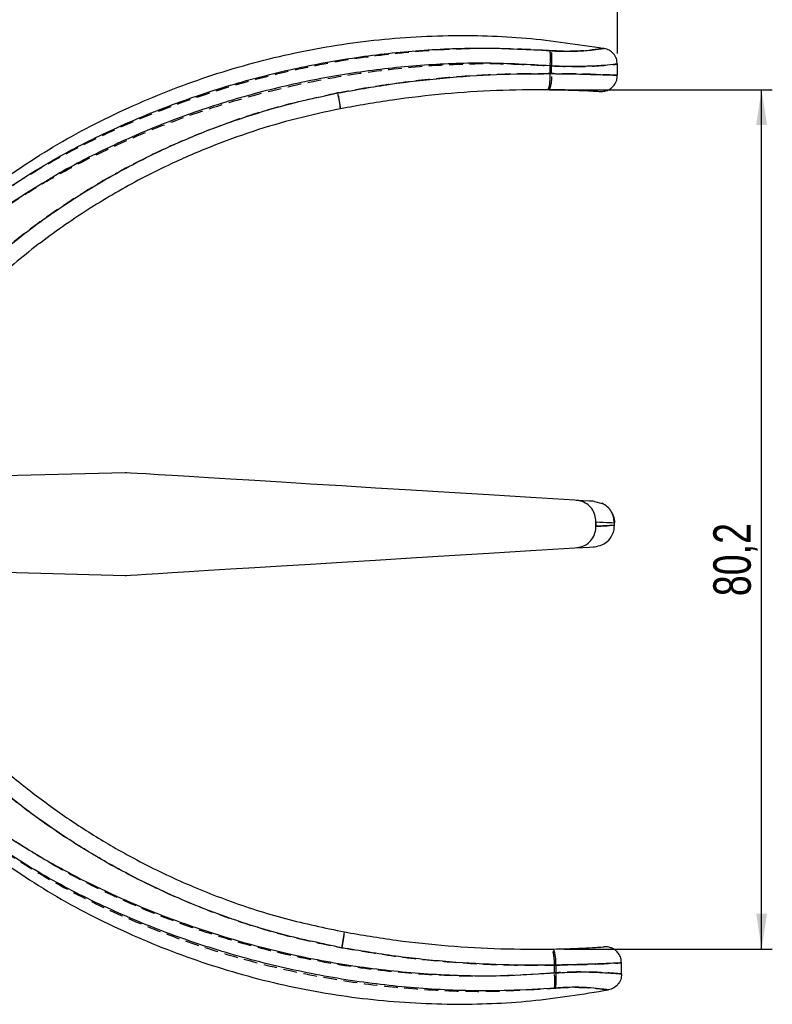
# Model space of a CAD drawing. Extents: x 36 to 398, y 6 to 290.
# Tile 7 of 11: x 198 to 268, y 146 to 238. Entities that reach past the tile are written whole.
import ezdxf

# ---------------------------------------------------------------- set-up
doc = ezdxf.new("R2010")
doc.units = 0
doc.linetypes.add('HIDDEN', pattern=[1.905, 1.27, -0.635])
doc.layers.get('0').update_dxf_attribs({"linetype": 'CONTINUOUS'})
doc.styles.add('SLDTEXTSTYLE0', font='TXT', dxfattribs={"width": 0.75})
doc.dimstyles.new('SLDDIMSTYLE1', dxfattribs={"dimtxt": 3.5, "dimasz": 3.302, "dimexe": 0, "dimexo": 0.0625, "dimgap": 0.875, "dimtad": 1, "dimdec": 0, "dimrnd": 1e-09, "dimzin": 12, "dimtxsty": 'SLDTEXTSTYLE0', "dimsah": 1, "dimcen": 0.09, "dimazin": 3, "dimtfac": 1, "dimtofl": 0, "dimtmove": 0, "dimatfit": 3, "dimtolj": 1, "dimtzin": 12})
doc.dimstyles.new('SLDDIMSTYLE2', dxfattribs={"dimtxt": 3.5, "dimasz": 3.302, "dimexe": 0, "dimexo": 0.0625, "dimgap": 0.875, "dimtad": 1, "dimdec": 1, "dimrnd": 1e-09, "dimzin": 12, "dimtxsty": 'SLDTEXTSTYLE0', "dimsah": 1, "dimcen": 0.09, "dimazin": 3, "dimtfac": 1, "dimtdec": 1, "dimtofl": 0, "dimtmove": 0, "dimatfit": 3, "dimtolj": 1, "dimtzin": 12})

# ---------------------------------------------------------------- blocks, each defined once
blk = doc.blocks.new('_D_1')
at = {"color": 179, "linetype": 'CONTINUOUS'}
for p, q in [((48.646, 231.46), (48.646, 286.46)), ((253.549, 234.404), (253.549, 286.46)), ((48.646, 285.46), (253.549, 285.46))]:
    blk.add_line(p, q, dxfattribs=at)
for points in [[(48.646, 285.46), (51.948, 284.952), (51.948, 285.968)], [(253.549, 285.46), (250.247, 285.968), (250.247, 284.952)]]:
    blk.add_solid(points, dxfattribs=at)
at = {"color": 179, "linetype": 'CONTINUOUS', "insert": (130.358, 289.972, 0.1), "char_height": 3.5, "attachment_point": 1, "style": 'SLDTEXTSTYLE0'}
blk.add_mtext('205', dxfattribs=at)
blk = doc.blocks.new('_D_3')
at = {"color": 179, "linetype": 'CONTINUOUS'}
for p, q in [((248.1, 231.014), (268.028, 231.014)), ((267.028, 150.78), (267.028, 231.014)), ((248.589, 150.78), (268.028, 150.78))]:
    blk.add_line(p, q, dxfattribs=at)
for points in [[(267.028, 231.014), (266.52, 227.712), (267.536, 227.712)], [(267.028, 150.78), (267.536, 154.082), (266.52, 154.082)]]:
    blk.add_solid(points, dxfattribs=at)
at = {"color": 179, "linetype": 'CONTINUOUS', "insert": (262.516, 183.726, 0.1), "char_height": 3.5, "attachment_point": 1, "rotation": 90, "style": 'SLDTEXTSTYLE0'}
blk.add_mtext('80,2', dxfattribs=at)

msp = doc.modelspace()

# ---------------------------------------------------------------- linework, layer by layer
at = {"color": 7, "linetype": 'CONTINUOUS'}
for p, q in [((247.265, 232.5151), (247.2615, 233.2436)), ((253.5536, 232.3627), (253.5487, 233.4044)), ((207.578, 195.2559), (196.2868, 194.9603)), ((251.4089, 192.5751), (252.1308, 192.3785)), ((251.5429, 190.6661), (251.5429, 190.2544)), ((253.2868, 190.2482), (253.2868, 190.6723)), ((196.2868, 185.9603), (207.578, 185.6646)), ((247.8005, 149.2812), (247.8039, 148.5605)), ((253.9491, 148.449), (253.9442, 149.4907))]:
    msp.add_line(p, q, dxfattribs=at)
at = {"color": 7, "linetype": 'HIDDEN'}
for p, q in [((247.4082, 232.5143), (247.4048, 233.235)), ((251.5149, 230.8787), (251.46, 230.8817)), ((251.5429, 190.2544), (251.5429, 190.6661)), ((247.6573, 149.279), (247.6607, 148.5506))]:
    msp.add_line(p, q, dxfattribs=at)
at = {"color": 7, "linetype": 'CONTINUOUS', "flags": 128}
for points in [[(249.5649, 192.6879), (245.4724, 192.9382), (241.5576, 193.1777), (237.8274, 193.4058), (234.2885, 193.6222), (230.9474, 193.8266), (227.81, 194.0185), (224.8818, 194.1976), (222.1682, 194.3636), (219.674, 194.5161), (217.4036, 194.655), (215.3612, 194.7799), (213.5504, 194.8906), (211.9744, 194.987), (210.6361, 195.0689), (209.5378, 195.1361), (208.6815, 195.1884), (208.0688, 195.2259), (207.7007, 195.2484), (207.578, 195.2559)], [(251.4089, 192.5751), (251.2904, 192.5824), (250.9354, 192.6041), (250.3563, 192.6395), (249.5649, 192.6879)], [(207.578, 185.6646), (207.7007, 185.6721), (208.0688, 185.6946), (208.6815, 185.7321), (209.5378, 185.7845), (210.6361, 185.8516), (211.9744, 185.9335), (213.5504, 186.0299), (215.3612, 186.1406), (217.4036, 186.2656), (219.674, 186.4044), (222.1682, 186.557), (224.8818, 186.7229), (227.81, 186.902), (230.9474, 187.0939), (234.2885, 187.2983), (237.8274, 187.5147), (241.5576, 187.7429), (245.4724, 187.9823), (249.5649, 188.2326)], [(249.5649, 188.2326), (250.3561, 188.281), (250.9354, 188.3165), (251.2905, 188.3382), (251.4089, 188.3454)]]:
    msp.add_lwpolyline(points, dxfattribs=at)
at = {"color": 7, "linetype": 'CONTINUOUS'}
for centre, radius, start, end in [((240.6266, 233.9868), 6.6764, 353.608319, 5.793462), ((243.4551, 232.1743), 3.8251, 342.349269, 5.112301), ((207.9602, 226.5623), 19.9146, 7.713949, 12.016074), ((213.4153, 153.9228), 14.7233, 348.14871, 353.962451), ((244.5805, 149.5915), 3.2349, 354.496479, 21.55805), ((242.2628, 147.8819), 5.5825, 352.396139, 6.9822)]:
    msp.add_arc(centre, radius, start, end, dxfattribs=at)
at = {"color": 7, "linetype": 'HIDDEN'}
for centre, radius, start, end in [((241.8583, 233.8614), 5.5818, 353.55697, 8.144819), ((244.1917, 232.1737), 3.2345, 338.980373, 6.044953), ((213.0662, 227.5486), 14.7254, 6.577763, 12.390682), ((208.3004, 154.8608), 19.9123, 348.523472, 352.826085), ((243.8444, 149.584), 3.8251, 355.427237, 18.190436), ((241.0333, 147.7449), 6.6762, 354.746149, 6.931689)]:
    msp.add_arc(centre, radius, start, end, dxfattribs=at)
at = {"color": 7, "linetype": 'CONTINUOUS'}
for points, knots in [([(193.4316, 220.6677), (195.5867, 222.2121), (199.8969, 225.3009), (206.9378, 229.0338), (214.3016, 232.0519), (221.9519, 234.2592), (229.7913, 235.6525), (237.5241, 236.1781), (245.07, 235.974), (249.9005, 235.2402), (252.3157, 234.8734)], [0, 0, 0, 0, 0.12750179, 0.25500344, 0.38250522, 0.51000694, 0.63750862, 0.76501041, 0.88250523, 1, 1, 1, 1]), ([(194.2998, 220.3042), (196.4637, 221.7401), (200.2789, 224.2717), (206.1375, 227.2396), (211.6612, 229.5787), (217.3995, 231.5107), (223.266, 233.0207), (229.1791, 234.0985), (235.1493, 234.7465), (241.1936, 234.9941), (245.2453, 234.7718), (247.2689, 234.6608)], [0, 0, 0, 0, 0.1391228, 0.2452771, 0.3515657, 0.4605513, 0.5695936, 0.6761025, 0.782531, 0.8913854, 1, 1, 1, 1]), ([(247.2689, 234.6608), (247.4964, 234.6454), (248.3013, 234.5912), (249.5801, 234.5913), (250.9307, 234.6874), (251.8051, 234.7949), (252.2109, 234.8573), (252.3157, 234.8734)], [0, 0, 0, 0, 0.1350892, 0.4781013, 0.7566626, 0.9371441, 1, 1, 1, 1]), ([(253.5487, 233.4044), (253.5304, 233.5779), (253.4937, 233.9248), (253.2183, 234.379), (252.8187, 234.729), (252.4834, 234.8253), (252.3157, 234.8734)], [0, 0, 0, 0, 0.2500011, 0.5000016, 0.7499984, 1, 1, 1, 1]), ([(247.2615, 233.2436), (245.3113, 233.3546), (241.4071, 233.577), (235.4878, 233.3606), (229.5453, 232.7403), (223.6612, 231.6817), (217.9168, 230.2164), (212.2949, 228.3475), (206.7938, 226.0424), (200.9256, 223.0848), (197.1217, 220.5669), (194.9874, 219.1542)], [0, 0, 0, 0, 0.1061185, 0.2124417, 0.3214946, 0.4306243, 0.5370608, 0.6434502, 0.7522963, 0.8610167, 1, 1, 1, 1]), ([(253.5487, 233.4044), (253.4183, 233.3905), (252.9128, 233.3365), (251.8235, 233.2443), (250.1414, 233.1659), (248.5497, 233.1739), (247.5453, 233.2282), (247.2615, 233.2436)], [0, 0, 0, 0, 0.0624614, 0.24225062, 0.52075284, 0.86458542, 1, 1, 1, 1]), ([(227.4385, 230.7083), (229.0682, 230.9977), (232.3261, 231.5762), (237.276, 232.1354), (242.2581, 232.4844), (245.597, 232.5049), (247.265, 232.5151)], [0, 0, 0, 0, 0.24897273, 0.49774491, 0.74908603, 1, 1, 1, 1]), ([(251.46, 230.8816), (251.5431, 230.8772), (251.7009, 230.869), (251.8714, 230.8593), (251.9616, 230.854), (251.9788, 230.8531), (251.9865, 230.8528), (252.003, 230.8521), (252.1058, 230.8493), (252.3118, 230.8641), (252.6376, 230.9531), (253.0089, 231.1619), (253.3376, 231.5272), (253.5376, 231.9571), (253.5323, 232.245), (253.5302, 232.3595)], [0, 0, 0, 0, 0.084615, 0.1607924, 0.173815, 0.1764771, 0.1783289, 0.1816474, 0.193314, 0.282936, 0.3905991, 0.5347179, 0.7094891, 0.8844053, 1, 1, 1, 1]), ([(247.1001, 231.0145), (245.4864, 231.0048), (242.2561, 230.9855), (237.3983, 230.6476), (232.5341, 230.0993), (229.3083, 229.5235), (227.6946, 229.2354)], [0, 0, 0, 0, 0.2479989, 0.4964291, 0.7481077, 1, 1, 1, 1]), ([(248.6261, 230.9884), (249.0687, 230.9768), (249.9122, 230.9548), (250.9462, 230.9094), (251.5374, 230.8773), (251.7282, 230.867)], [0, 0, 0, 0, 0.4278323, 0.8153576, 1, 1, 1, 1]), ([(251.8476, 230.8606), (251.9004, 230.8576), (251.9553, 230.8545), (251.9263, 230.8561), (251.9253, 230.8561)], [0, 0, 0, 0, 0.9641442, 1, 1, 1, 1]), ([(192.021, 212.2783), (193.4068, 213.5613), (196.1795, 216.1283), (200.7622, 219.5678), (205.6421, 222.6727), (210.3753, 225.1469), (214.8137, 227.0718), (218.9159, 228.5512), (223.1236, 229.7971), (226.0002, 230.4046), (227.4385, 230.7083)], [0, 0, 0, 0, 0.1398739, 0.2798498, 0.4239097, 0.5681041, 0.6751265, 0.7821975, 0.8911002, 1, 1, 1, 1]), ([(227.6946, 229.2354), (226.3191, 228.9436), (223.5681, 228.3599), (219.4979, 227.1545), (215.4854, 225.7055), (211.1726, 223.826), (206.6386, 221.4476), (201.9275, 218.4537), (197.419, 215.0736), (194.6476, 212.495), (193.2625, 211.2063)], [0, 0, 0, 0, 0.1069949, 0.2139932, 0.3227967, 0.4315481, 0.5718552, 0.7120301, 0.856071, 1, 1, 1, 1]), ([(251.5426, 190.6661), (251.5273, 190.8875), (251.4969, 191.3277), (251.1867, 191.921), (250.7088, 192.3665), (250.1413, 192.6209), (249.7469, 192.6668), (249.5649, 192.6879)], [0, 0, 0, 0, 0.2103266, 0.4182508, 0.621636, 0.8254969, 1, 1, 1, 1]), ([(253.2497, 190.5643), (253.243, 190.7441), (253.2292, 191.1159), (253.0006, 191.6455), (252.6298, 192.1095), (252.286, 192.303), (252.1148, 192.3994)], [0, 0, 0, 0, 0.2348232, 0.4855313, 0.7438865, 1, 1, 1, 1]), ([(253.0467, 191.4668), (253.0982, 191.3809), (253.2595, 191.1122), (253.2757, 190.7948), (253.2867, 190.5789)], [0, 0, 0, 0, 0.3197838, 1, 1, 1, 1]), ([(251.4089, 188.3454), (251.6494, 188.386), (252.1486, 188.4701), (252.7775, 188.9394), (253.2074, 189.5957), (253.2609, 190.0992), (253.2867, 190.3417)], [0, 0, 0, 0, 0.2408851, 0.5000068, 0.7591283, 1, 1, 1, 1]), ([(251.5429, 190.6661), (251.98, 190.6444), (252.52, 190.6175), (253.06, 190.5903), (253.163, 190.5851)], [0, 0, 0, 0, 0.8093567, 1, 1, 1, 1]), ([(253.2868, 190.3417), (253.1426, 190.3344), (252.5613, 190.305), (251.98, 190.2761), (251.5429, 190.2544)], [0, 0, 0, 0, 0.24809175, 1, 1, 1, 1]), ([(249.5649, 188.2326), (249.8195, 188.2674), (250.3267, 188.3368), (250.9645, 188.7395), (251.3733, 189.3061), (251.533, 189.8327), (251.5402, 190.1506), (251.5426, 190.2544)], [0, 0, 0, 0, 0.24372209, 0.48561206, 0.69620556, 0.90084772, 1, 1, 1, 1]), ([(193.4563, 170.0781), (194.4936, 169.1192), (196.5689, 167.2007), (199.9217, 164.5614), (203.4447, 162.1098), (207.4762, 159.676), (212.0262, 157.3588), (217.1651, 155.2548), (222.5109, 153.5326), (226.2082, 152.7603), (228.0569, 152.3742)], [0, 0, 0, 0, 0.1074864, 0.2150512, 0.3244748, 0.4340051, 0.5732625, 0.7126609, 0.8563294, 1, 1, 1, 1]), ([(227.8247, 150.899), (225.9774, 151.2806), (222.2828, 152.0438), (216.8277, 153.7652), (211.4752, 155.9177), (206.7071, 158.3207), (202.5474, 160.8105), (198.9367, 163.2964), (195.4604, 166.0036), (193.2863, 167.9976), (192.1997, 168.9942)], [0, 0, 0, 0, 0.1396018, 0.2792037, 0.4228802, 0.5664141, 0.6740713, 0.7816288, 0.8908538, 1, 1, 1, 1]), ([(195.2795, 162.165), (196.5408, 161.336), (199.0651, 159.6768), (204.0783, 156.9048), (210.3896, 154.0299), (217.5488, 151.6061), (224.3349, 149.9451), (230.6618, 148.8899), (237.0409, 148.322), (242.7691, 148.2263), (246.3466, 148.4638), (247.8039, 148.5605)], [0, 0, 0, 0, 0.0818961, 0.1638941, 0.3106579, 0.4576797, 0.573419, 0.6895143, 0.8054543, 0.9207495, 1, 1, 1, 1]), ([(247.7962, 147.1432), (246.3207, 147.0481), (242.7258, 146.8165), (236.9884, 146.9207), (230.5659, 147.4942), (224.1365, 148.5692), (217.8239, 150.1222), (211.7235, 152.1205), (205.8233, 154.5735), (200.0713, 157.4805), (196.4408, 159.835), (194.6274, 161.011)], [0, 0, 0, 0, 0.079221, 0.1930234, 0.30710938, 0.42454643, 0.54202178, 0.6552023, 0.76823259, 0.88423194, 1, 1, 1, 1]), ([(193.7146, 160.6187), (195.8842, 159.0946), (200.2233, 156.0466), (207.2991, 152.3803), (214.691, 149.4316), (222.3617, 147.2965), (230.2139, 145.9772), (237.9513, 145.5245), (245.495, 145.7997), (250.3183, 146.5789), (252.73, 146.9685)], [0, 0, 0, 0, 0.1275017, 0.2550034, 0.3825051, 0.5100069, 0.6375087, 0.7650104, 0.8825052, 1, 1, 1, 1]), ([(228.0569, 152.3742), (229.664, 152.1028), (232.8763, 151.5603), (237.7546, 151.0546), (242.6616, 150.7588), (245.948, 150.773), (247.5891, 150.7801)], [0, 0, 0, 0, 0.2490582, 0.4978126, 0.7492181, 1, 1, 1, 1]), ([(247.8005, 149.2812), (246.1427, 149.2737), (242.823, 149.2588), (237.8253, 149.5529), (232.8152, 150.0635), (229.4889, 150.6204), (227.8247, 150.899)], [0, 0, 0, 0, 0.2477258, 0.4960436, 0.74787, 1, 1, 1, 1]), ([(247.5891, 150.7801), (247.9741, 150.7886), (248.8884, 150.8089), (250.2031, 150.8608), (251.3601, 150.9218), (252.0159, 150.9628), (252.2714, 150.9798), (252.2993, 150.9817)], [0, 0, 0, 0, 0.2450269, 0.5819032, 0.8370726, 0.9822135, 1, 1, 1, 1]), ([(253.9277, 149.4988), (253.921, 149.6435), (253.9069, 149.9506), (253.6968, 150.3475), (253.4214, 150.6455), (253.138, 150.8293), (252.8794, 150.9305), (252.6656, 150.9755), (252.5093, 150.9883), (252.4167, 150.9882), (252.3739, 150.9864), (252.361, 150.9857), (252.356, 150.9854), (252.3525, 150.9852), (252.3493, 150.985), (252.3442, 150.9847), (252.3275, 150.9836), (252.3119, 150.9825), (252.2993, 150.9817)], [0, 0, 0, 0, 0.1734492, 0.3679481, 0.5266054, 0.6607507, 0.7723217, 0.8605794, 0.9238572, 0.9615956, 0.9724492, 0.9756001, 0.977239, 0.9785383, 0.9797776, 0.9811133, 0.9847208, 1, 1, 1, 1]), ([(247.8039, 148.5605), (248.539, 148.5966), (249.899, 148.6635), (251.713, 148.6193), (253.0098, 148.5368), (253.6968, 148.474), (253.9333, 148.4506), (253.9491, 148.449)], [0, 0, 0, 0, 0.3587642, 0.6636809, 0.8840978, 0.9922767, 1, 1, 1, 1]), ([(253.9491, 148.449), (253.9324, 148.2754), (253.899, 147.9281), (253.6279, 147.4713), (253.2316, 147.1176), (252.8972, 147.0182), (252.73, 146.9685)], [0, 0, 0, 0, 0.2499995, 0.4999986, 0.7499995, 1, 1, 1, 1]), ([(252.73, 146.9685), (252.7173, 146.9704), (252.5271, 146.9982), (251.9755, 147.0732), (250.9342, 147.1749), (249.4768, 147.239), (248.3856, 147.1768), (247.7962, 147.1432)], [0, 0, 0, 0, 0.0077766, 0.1165695, 0.3375529, 0.6421861, 1, 1, 1, 1])]:
    msp.add_open_spline(points, degree=3, knots=knots, dxfattribs=at)
at = {"color": 7, "linetype": 'HIDDEN'}
for points, knots in [([(247.3838, 234.6522), (245.9075, 234.7333), (242.3105, 234.931), (236.5743, 234.7729), (230.1576, 234.1388), (223.7386, 233.0033), (217.4409, 231.3909), (211.3596, 229.3352), (205.4828, 226.8267), (199.7584, 223.8656), (196.1503, 221.477), (194.348, 220.284)], [0, 0, 0, 0, 0.0792209, 0.1930234, 0.3071093, 0.4245463, 0.5420218, 0.6552023, 0.7682325, 0.8842319, 1, 1, 1, 1]), ([(252.3157, 234.8734), (252.3031, 234.8714), (252.1131, 234.8418), (251.5623, 234.7616), (250.5219, 234.6501), (249.0653, 234.5722), (247.9735, 234.6241), (247.3838, 234.6522)], [0, 0, 0, 0, 0.0077753, 0.1165685, 0.3375537, 0.6421852, 1, 1, 1, 1]), ([(195.011, 219.1361), (196.2644, 219.9771), (198.7729, 221.66), (203.7598, 224.4791), (210.0438, 227.4133), (217.1798, 229.9045), (223.9499, 231.6293), (230.2666, 232.7441), (236.6401, 233.3721), (242.3671, 233.5218), (245.9467, 233.318), (247.4048, 233.235)], [0, 0, 0, 0, 0.0818961, 0.1638941, 0.3106579, 0.4576797, 0.573419, 0.6895144, 0.8054544, 0.9207494, 1, 1, 1, 1]), ([(247.4048, 233.235), (248.1403, 233.2058), (249.5008, 233.1518), (251.3143, 233.2131), (252.6103, 233.3078), (253.2966, 233.3771), (253.5329, 233.4027), (253.5487, 233.4044)], [0, 0, 0, 0, 0.3587639, 0.6636807, 0.8840965, 0.9922753, 1, 1, 1, 1]), ([(247.4082, 232.5143), (245.7504, 232.5061), (242.4308, 232.4898), (237.436, 232.1486), (232.431, 231.5909), (229.11, 231.0026), (227.4486, 230.7083)], [0, 0, 0, 0, 0.2477257, 0.4960436, 0.74787, 1, 1, 1, 1]), ([(253.463, 232.3623), (253.4382, 232.3634), (253.1191, 232.3774), (252.2824, 232.4114), (250.7866, 232.4608), (249.0874, 232.4991), (247.9058, 232.5098), (247.4082, 232.5143)], [0, 0, 0, 0, 0.01230027, 0.1582024, 0.41476249, 0.75354802, 1, 1, 1, 1]), ([(247.211, 231.0135), (247.5961, 231.0099), (248.0679, 231.0054), (248.5395, 230.991), (248.6261, 230.9884)], [0, 0, 0, 0, 0.8162398, 1, 1, 1, 1]), ([(227.4486, 230.7083), (225.605, 230.3094), (221.9177, 229.5114), (216.4791, 227.7386), (211.147, 225.5358), (206.4018, 223.088), (202.2658, 220.5591), (198.6787, 218.0393), (195.2281, 215.2994), (193.0728, 213.2851), (191.9956, 212.2782)], [0, 0, 0, 0, 0.1396017, 0.2792036, 0.4228802, 0.5664141, 0.6740713, 0.7816288, 0.8908538, 1, 1, 1, 1]), ([(251.5429, 190.2544), (251.98, 190.2761), (252.5613, 190.305), (253.1426, 190.3344), (253.2868, 190.3417)], [0, 0, 0, 0, 0.7519125, 1, 1, 1, 1]), ([(192.2251, 168.9944), (193.6229, 167.7245), (196.4196, 165.1838), (201.0346, 161.7876), (205.9434, 158.7288), (210.6997, 156.2993), (215.1561, 154.4163), (219.2721, 152.9757), (223.4914, 151.7695), (226.3736, 151.1891), (227.8146, 150.899)], [0, 0, 0, 0, 0.1398739, 0.2798498, 0.4239097, 0.5681042, 0.6751265, 0.7821976, 0.8911001, 1, 1, 1, 1]), ([(247.6607, 148.5506), (245.7116, 148.4211), (241.8096, 148.162), (235.8885, 148.3227), (229.9405, 148.8869), (224.0467, 149.89), (218.2887, 151.3011), (212.6495, 153.117), (207.1269, 155.3702), (201.2311, 158.2723), (197.4036, 160.7542), (195.2561, 162.1468)], [0, 0, 0, 0, 0.1061185, 0.2124417, 0.3214946, 0.4306243, 0.5370608, 0.6434502, 0.7522963, 0.8610167, 1, 1, 1, 1]), ([(194.5793, 160.9903), (196.7567, 159.5749), (200.5955, 157.0793), (206.4819, 154.1668), (212.0273, 151.8798), (217.7836, 150.002), (223.6641, 148.5474), (229.5871, 147.5253), (235.5631, 146.9336), (241.6095, 146.7429), (245.659, 147.0034), (247.6814, 147.1335)], [0, 0, 0, 0, 0.1391227, 0.245277, 0.3515657, 0.4605513, 0.5695935, 0.6761024, 0.7825311, 0.8913854, 1, 1, 1, 1]), ([(227.8146, 150.899), (229.4469, 150.6249), (232.7102, 150.0771), (237.6651, 149.5646), (242.6503, 149.2626), (245.9892, 149.2736), (247.6573, 149.279)], [0, 0, 0, 0, 0.24897298, 0.49774499, 0.74908613, 1, 1, 1, 1]), ([(247.6573, 149.279), (248.3882, 149.292), (249.7417, 149.3159), (251.8648, 149.3964), (252.583, 149.4236), (254.1191, 149.5044), (253.868, 149.491), (253.8536, 149.4903)], [0, 0, 0, 0, 0.36048148, 0.66758086, 0.88698589, 0.99350667, 1, 1, 1, 1]), ([(253.9491, 148.449), (253.8186, 148.4617), (253.3126, 148.511), (252.2225, 148.5928), (250.5397, 148.6554), (248.9482, 148.6324), (247.9443, 148.5686), (247.6607, 148.5506)], [0, 0, 0, 0, 0.0624608, 0.2422506, 0.5207522, 0.864586, 1, 1, 1, 1]), ([(247.6814, 147.1335), (247.9087, 147.151), (248.7131, 147.2128), (249.9918, 147.2247), (251.3433, 147.1414), (252.2186, 147.0421), (252.625, 146.9836), (252.73, 146.9685)], [0, 0, 0, 0, 0.1350888, 0.478102, 0.7566636, 0.9371443, 1, 1, 1, 1])]:
    msp.add_open_spline(points, degree=3, knots=knots, dxfattribs=at)
at = {"color": 8, "linetype": 'CONTINUOUS'}
for points, knots in [([(247.265, 232.5151), (247.996, 232.5091), (249.3497, 232.4979), (251.4734, 232.4374), (252.1919, 232.4171), (253.7287, 232.3507), (253.4774, 232.3617), (253.463, 232.3623)], [0, 0, 0, 0, 0.3604807, 0.667581, 0.8869858, 0.9935072, 1, 1, 1, 1]), ([(251.46, 230.8817), (251.4437, 230.8826), (251.0721, 230.903), (250.2031, 230.942), (248.7662, 230.9926), (247.6843, 231.0068), (247.1001, 231.0145)], [0, 0, 0, 0, 0.0112827, 0.2559121, 0.598241, 1, 1, 1, 1]), ([(253.8536, 149.4903), (253.8288, 149.4889), (253.5098, 149.4719), (252.6734, 149.43), (251.1782, 149.3665), (249.4794, 149.3122), (248.298, 149.2904), (247.8005, 149.2812)], [0, 0, 0, 0, 0.012301, 0.1582029, 0.4147624, 0.7535484, 1, 1, 1, 1])]:
    msp.add_open_spline(points, degree=3, knots=knots, dxfattribs=at)

# ---------------------------------------------------------------- dimensions: what is measured, and where the dimension line sits
at = {"color": 179, "linetype": 'CONTINUOUS'}
dim = msp.add_linear_dim(base=(253.5487, 285.4605), p1=(48.6463, 230.4605), p2=(253.5487, 233.4044), dimstyle='SLDDIMSTYLE1', dxfattribs=at)
dim.commit()
dim.dimension.update_dxf_attribs({"geometry": '_D_1', "text_midpoint": (135.659, 285.4605), "dimtype": 160})
dim = msp.add_linear_dim(base=(267.0281, 231.0145), p1=(247.5891, 150.7801), p2=(247.1001, 231.0145), angle=90, dimstyle='SLDDIMSTYLE2', dxfattribs=at)
dim.commit()
dim.dimension.update_dxf_attribs({"geometry": '_D_3', "text_midpoint": (267.0281, 189.6738), "dimtype": 160})

doc.saveas('drawing.dxf')
